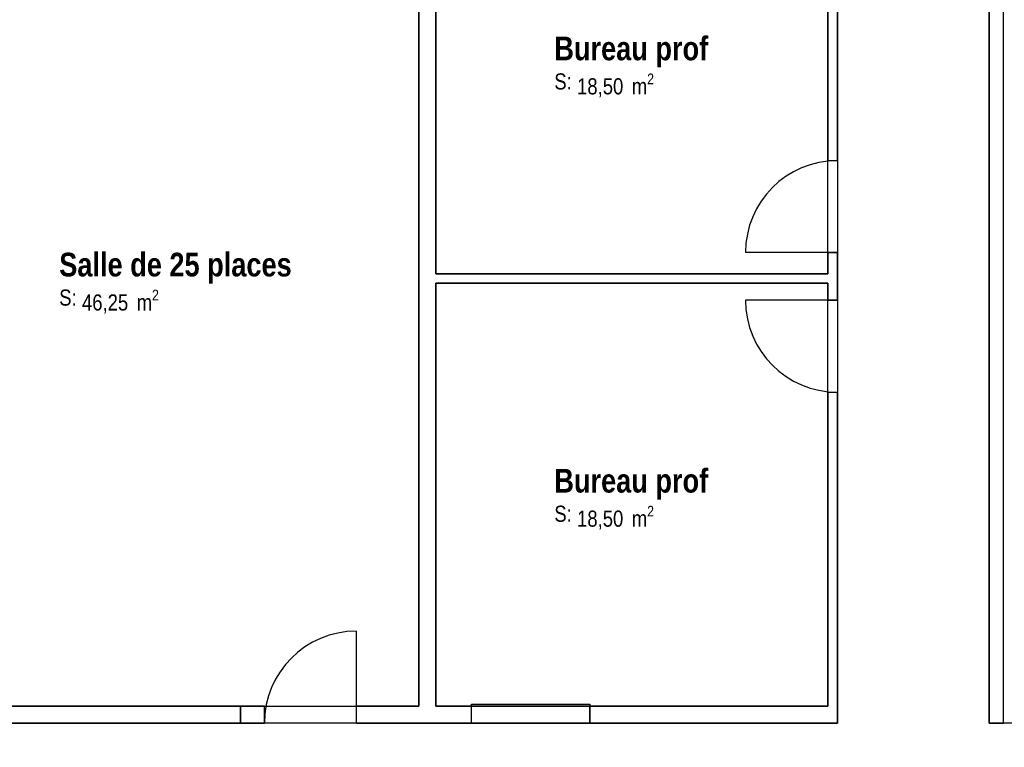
# Model space of a CAD drawing. Extents: x -24342 to 73038, y -9656 to 30949.
# Tile 130 of 170: x 5469 to 6508, y 9027 to 9794. Entities that reach past the tile are written whole.
import ezdxf
from ezdxf.enums import TextEntityAlignment as Align

# ---------------------------------------------------------------- set-up
doc = ezdxf.new("R2010")
doc.units = 0
doc.linetypes.add('ACAD_ISO12W100', pattern=[21, 12, -3, 0, -3, 0, -3])
for name, color, linetype in [('0_XREF', 250, 'Continuous'), ('21.0032_xref_r+1_02_pro$0$A-AREA-____-OTLN.Modèle IFC', 251, 'Continuous'), ('21.0032_xref_r+1_02_pro$0$A-WALL-____-OTLN.Modèle IFC', 251, 'Continuous'), ('21.0032_xref_r+1_02_pro$0$Fenêtres ARCHICAD', 251, 'Continuous'), ('21.0032_xref_r+1_02_pro$0$Marques de Zone ARCHICAD', 251, 'Continuous'), ('21.0032_xref_r+1_02_pro$0$Portes ARCHICAD', 251, 'Continuous')]:
    doc.layers.add(name, color=color, linetype=linetype)
doc.styles.add('21.0032_xref_r+1_02_pro$0$STYLE_GENERE_1', font='ARIALNB.TTF')
doc.styles.add('21.0032_xref_r+1_02_pro$0$STYLE_GENERE_2', font='ARIALN.TTF')

# ---------------------------------------------------------------- blocks, each defined once
blk = doc.blocks.new('21.0032_xref_r+1_02_pro$0$Bureau prof_BUR_21_1', base_point=(61148, -7070))
at = {"layer": '21.0032_xref_r+1_02_pro$0$Marques de Zone ARCHICAD', "ltscale": 0.1, "insert": (60569, -7188), "char_height": 170, "attachment_point": 1, "style": '21.0032_xref_r+1_02_pro$0$STYLE_GENERE_2'}
blk.add_mtext('\\A1;\\pt0,100;18,50{\\H0.66x;\\S^  ;} m{\\H0.66x;\\S2^  ;}', dxfattribs=at)
at = {"layer": '21.0032_xref_r+1_02_pro$0$Marques de Zone ARCHICAD', "ltscale": 0.1}
for tag, height, style, p in [('DUMMY_849', 250, '21.0032_xref_r+1_02_pro$0$STYLE_GENERE_1', (61966, -6724)), ('ROOM_NAME', 250, '21.0032_xref_r+1_02_pro$0$STYLE_GENERE_1', (60329, -6798)), ('calculatedAreaCode', 170, '21.0032_xref_r+1_02_pro$0$STYLE_GENERE_2', (60329, -7186))]:
    blk.add_attdef(tag, text='', height=height, dxfattribs=dict(at, style=style)).set_placement(p, align=Align.TOP_LEFT)
blk = doc.blocks.new('21.0032_xref_r+1_02_pro$0$Bureau prof_BUR_22_1', base_point=(61148, -2510))
at = {"layer": '21.0032_xref_r+1_02_pro$0$Marques de Zone ARCHICAD', "ltscale": 0.1, "insert": (60569, -2628), "char_height": 170, "attachment_point": 1, "style": '21.0032_xref_r+1_02_pro$0$STYLE_GENERE_2'}
blk.add_mtext('\\A1;\\pt0,100;18,50{\\H0.66x;\\S^  ;} m{\\H0.66x;\\S2^  ;}', dxfattribs=at)
at = {"layer": '21.0032_xref_r+1_02_pro$0$Marques de Zone ARCHICAD', "ltscale": 0.1}
for tag, height, style, p in [('DUMMY_849', 250, '21.0032_xref_r+1_02_pro$0$STYLE_GENERE_1', (61966, -2164)), ('ROOM_NAME', 250, '21.0032_xref_r+1_02_pro$0$STYLE_GENERE_1', (60329, -2238)), ('calculatedAreaCode', 170, '21.0032_xref_r+1_02_pro$0$STYLE_GENERE_2', (60329, -2626))]:
    blk.add_attdef(tag, text='', height=height, dxfattribs=dict(at, style=style)).set_placement(p, align=Align.TOP_LEFT)
blk = doc.blocks.new('21.0032_xref_r+1_02_pro$0$Salle de 25 places_SA_26_1', base_point=(56340, -4790))
at = {"layer": '21.0032_xref_r+1_02_pro$0$Marques de Zone ARCHICAD', "ltscale": 0.1, "insert": (55347, -4908), "char_height": 170, "attachment_point": 1, "style": '21.0032_xref_r+1_02_pro$0$STYLE_GENERE_2'}
blk.add_mtext('\\A1;\\pt0,100;46,25{\\H0.66x;\\S^  ;} m{\\H0.66x;\\S2^  ;}', dxfattribs=at)
at = {"layer": '21.0032_xref_r+1_02_pro$0$Marques de Zone ARCHICAD', "ltscale": 0.1}
for tag, height, style, p in [('DUMMY_849', 250, '21.0032_xref_r+1_02_pro$0$STYLE_GENERE_1', (57573, -4444)), ('ROOM_NAME', 250, '21.0032_xref_r+1_02_pro$0$STYLE_GENERE_1', (55107, -4518)), ('calculatedAreaCode', 170, '21.0032_xref_r+1_02_pro$0$STYLE_GENERE_2', (55107, -4906))]:
    blk.add_attdef(tag, text='', height=height, dxfattribs=dict(at, style=style)).set_placement(p, align=Align.TOP_LEFT)
blk = doc.blocks.new('21.0032_xref_r+1_02_pro$0$Fenêtre (Mur) 32[15]_1')
at = {"layer": '21.0032_xref_r+1_02_pro$0$Fenêtres ARCHICAD', "linetype": 'Continuous', "ltscale": 0.1}
for p, q in [((54520, -9300), (57020, -9300)), ((54520, -9480), (54520, -9300)), ((57020, -9300), (57020, -9480)), ((57020, -9480), (54520, -9480))]:
    blk.add_line(p, q, dxfattribs=at)
blk = doc.blocks.new('21.0032_xref_r+1_02_pro$0$Fenêtre (Mur) 33[16]_1')
at = {"layer": '21.0032_xref_r+1_02_pro$0$Fenêtres ARCHICAD', "linetype": 'Continuous', "ltscale": 0.1}
for p, q in [((59455, -9280), (60705, -9280)), ((59455, -9480), (59455, -9280)), ((60705, -9280), (60705, -9480)), ((60705, -9480), (59455, -9480))]:
    blk.add_line(p, q, dxfattribs=at)
blk = doc.blocks.new('21.0032_xref_r+1_02_pro$0$Porte (Mur) 99[22]_1')
at = {"layer": '21.0032_xref_r+1_02_pro$0$Portes ARCHICAD', "linetype": 'Continuous', "ltscale": 0.1}
blk.add_line((58241, -9480), (58241, -8510), dxfattribs=at)
blk.add_arc((58241, -9480), 970, 90, 180, dxfattribs=at)
blk = doc.blocks.new('21.0032_xref_r+1_02_pro$0$Mur_43_1', base_point=(41080, -9390))
at = {"layer": '21.0032_xref_r+1_02_pro$0$A-WALL-____-OTLN.Modèle IFC', "linetype": 'Continuous', "ltscale": 0.1}
for p, q in [((57020, -9300), (54520, -9300)), ((57020, -9480), (57020, -9300)), ((57271, -9480), (57271, -9300)), ((58241, -9480), (58241, -9300)), ((59455, -9480), (59455, -9300)), ((60705, -9300), (59455, -9300)), ((60705, -9480), (60705, -9300)), ((54520, -9480), (57020, -9480)), ((59455, -9480), (60705, -9480))]:
    blk.add_line(p, q, dxfattribs=at)
at = {"layer": '21.0032_xref_r+1_02_pro$0$A-WALL-____-OTLN.Modèle IFC', "linetype": 'Continuous', "ltscale": 0.1, "flags": 128}
for points in [[(57271, -9300), (57020, -9300)], [(58900, -9300), (58241, -9300)], [(59455, -9300), (59080, -9300)], [(63215, -9300), (60705, -9300)], [(63315, -9480), (63315, -9300)], [(57020, -9480), (57271, -9480)], [(58241, -9480), (59455, -9480)], [(60705, -9480), (63315, -9480)]]:
    blk.add_lwpolyline(points, dxfattribs=at)
at = {"layer": '21.0032_xref_r+1_02_pro$0$Fenêtres ARCHICAD', "linetype": 'Continuous', "ltscale": 0.1}
for name in ['21.0032_xref_r+1_02_pro$0$Fenêtre (Mur) 32[15]_1', '21.0032_xref_r+1_02_pro$0$Fenêtre (Mur) 33[16]_1']:
    blk.add_blockref(name, (0, 0), dxfattribs=at)
at = {"layer": '21.0032_xref_r+1_02_pro$0$Portes ARCHICAD', "linetype": 'Continuous', "ltscale": 0.1}
blk.add_blockref('21.0032_xref_r+1_02_pro$0$Porte (Mur) 99[22]_1', (0, 0), dxfattribs=at)
blk = doc.blocks.new('21.0032_xref_r+1_02_pro$0$Mur_44_1', base_point=(64990, -9480))
at = {"layer": '21.0032_xref_r+1_02_pro$0$A-WALL-____-OTLN.Modèle IFC', "linetype": 'Continuous', "ltscale": 0.1, "flags": 128}
for points in [[(65065, -280), (64915, -280)], [(64915, -280), (64915, -9480)], [(65065, -9480), (65065, -280)], [(64915, -9480), (65065, -9480)]]:
    blk.add_lwpolyline(points, dxfattribs=at)
blk = doc.blocks.new('21.0032_xref_r+1_02_pro$0$Porte (Mur) 117[40]_1')
at = {"layer": '21.0032_xref_r+1_02_pro$0$Portes ARCHICAD', "linetype": 'Continuous', "ltscale": 0.1}
blk.add_line((58900, -1425), (59870, -1425), dxfattribs=at)
blk.add_arc((58900, -1425), 970, 0, 90, dxfattribs=at)
blk = doc.blocks.new('21.0032_xref_r+1_02_pro$0$Mur_90_1', base_point=(58990, -9390))
at = {"layer": '21.0032_xref_r+1_02_pro$0$A-WALL-____-OTLN.Modèle IFC', "linetype": 'Continuous', "ltscale": 0.1}
for p, q in [((59080, -455), (58900, -455)), ((59080, -1425), (58900, -1425))]:
    blk.add_line(p, q, dxfattribs=at)
at = {"layer": '21.0032_xref_r+1_02_pro$0$A-WALL-____-OTLN.Modèle IFC', "linetype": 'Continuous', "ltscale": 0.1, "flags": 128}
for points in [[(59080, -280), (58900, -280)], [(58900, -280), (58900, -455)], [(59080, -455), (59080, -280)], [(58900, -1425), (58900, -9300)], [(59080, -4740), (59080, -1425)], [(59080, -9300), (59080, -4840)]]:
    blk.add_lwpolyline(points, dxfattribs=at)
at = {"layer": '21.0032_xref_r+1_02_pro$0$Portes ARCHICAD', "linetype": 'Continuous', "ltscale": 0.1}
blk.add_blockref('21.0032_xref_r+1_02_pro$0$Porte (Mur) 117[40]_1', (0, 0), dxfattribs=at)
blk = doc.blocks.new('21.0032_xref_r+1_02_pro$0$Porte (Mur) 118[41]_1')
at = {"layer": '21.0032_xref_r+1_02_pro$0$Portes ARCHICAD', "linetype": 'Continuous', "ltscale": 0.1}
blk.add_line((63315, -4516), (62345, -4516), dxfattribs=at)
blk.add_arc((63315, -4516), 970, 90, 180, dxfattribs=at)
blk = doc.blocks.new('21.0032_xref_r+1_02_pro$0$Porte (Mur) 119[42]_1')
at = {"layer": '21.0032_xref_r+1_02_pro$0$Portes ARCHICAD', "linetype": 'Continuous', "ltscale": 0.1}
blk.add_line((63315, -5019), (62345, -5019), dxfattribs=at)
blk.add_arc((63315, -5019), 970, 180, 270, dxfattribs=at)
blk = doc.blocks.new('21.0032_xref_r+1_02_pro$0$Mur_91_1', base_point=(63265, -280))
at = {"layer": '21.0032_xref_r+1_02_pro$0$A-WALL-____-OTLN.Modèle IFC', "linetype": 'Continuous', "ltscale": 0.1}
for p, q in [((63215, -3546), (63315, -3546)), ((63215, -4516), (63315, -4516)), ((63215, -5019), (63315, -5019)), ((63215, -5989), (63315, -5989))]:
    blk.add_line(p, q, dxfattribs=at)
at = {"layer": '21.0032_xref_r+1_02_pro$0$A-WALL-____-OTLN.Modèle IFC', "linetype": 'Continuous', "ltscale": 0.1, "flags": 128}
for points in [[(63215, -280), (63215, -3546)], [(63215, -280), (63315, -280)], [(63315, -3546), (63315, -280)], [(63215, -4516), (63215, -4740)], [(63315, -5019), (63315, -4516)], [(63215, -4840), (63215, -5019)], [(63215, -5989), (63215, -9300)], [(63315, -9300), (63315, -5989)]]:
    blk.add_lwpolyline(points, dxfattribs=at)
at = {"layer": '21.0032_xref_r+1_02_pro$0$Portes ARCHICAD', "linetype": 'Continuous', "ltscale": 0.1}
for name in ['21.0032_xref_r+1_02_pro$0$Porte (Mur) 118[41]_1', '21.0032_xref_r+1_02_pro$0$Porte (Mur) 119[42]_1']:
    blk.add_blockref(name, (0, 0), dxfattribs=at)
blk = doc.blocks.new('21.0032_xref_r+1_02_pro$0$Mur_92_1', base_point=(58990, -4790))
at = {"layer": '21.0032_xref_r+1_02_pro$0$A-WALL-____-OTLN.Modèle IFC', "linetype": 'Continuous', "ltscale": 0.1, "flags": 128}
for points in [[(63215, -4740), (59080, -4740)], [(59080, -4840), (63215, -4840)]]:
    blk.add_lwpolyline(points, dxfattribs=at)
blk = doc.blocks.new('21.0032_xref_r+1_02_pro')
at = {"layer": '21.0032_xref_r+1_02_pro$0$A-AREA-____-OTLN.Modèle IFC', "linetype": 'Continuous', "ltscale": 0.1, "flags": 128}
blk.add_lwpolyline([(6491.5, -28), (6331.5, -28), (6331.5, -948), (4287, -948), (4287, -1070), (4524, -1070), (4524, -1098), (4794, -1098), (4794, -1070), (5599, -1070), (5599, -1098), (5859, -1098), (5859, -1070), (6153.5, -1070), (6153.5, -1062, -0.399479), (6331.3, -1231), (6508.7, -1231, -0.39949), (6686.5, -1062), (6686.5, -948), (6491.5, -948)], format="xyb", close=True, dxfattribs=at)
for points in [[(5378, -28), (5378, -930), (5890, -930), (5890, -28)], [(5908, -28), (5908, -474), (6321.5, -474), (6321.5, -28)], [(6321.5, -930), (6321.5, -484), (5908, -484), (5908, -930)]]:
    blk.add_lwpolyline(points, close=True, dxfattribs=at)
at = {"layer": '21.0032_xref_r+1_02_pro$0$A-AREA-____-OTLN.Modèle IFC', "linetype": 'Continuous', "ltscale": 0.1, "xscale": 0.1, "yscale": 0.1, "zscale": 0.1}
for name, p, values in [('21.0032_xref_r+1_02_pro$0$Bureau prof_BUR_22_1', (6114.8, -251), {'ROOM_NAME': 'Bureau prof', 'calculatedAreaCode': 'S: '}), ('21.0032_xref_r+1_02_pro$0$Salle de 25 places_SA_26_1', (5634, -479), {'ROOM_NAME': 'Salle de 25 places', 'calculatedAreaCode': 'S: '}), ('21.0032_xref_r+1_02_pro$0$Bureau prof_BUR_21_1', (6114.8, -707), {'ROOM_NAME': 'Bureau prof', 'calculatedAreaCode': 'S: '})]:
    blk.add_blockref(name, p, dxfattribs=at).add_auto_attribs(values)
at = {"layer": '21.0032_xref_r+1_02_pro$0$A-WALL-____-OTLN.Modèle IFC', "ltscale": 0.1, "xscale": 0.1, "yscale": 0.1, "zscale": 0.1}
for name, p in [('21.0032_xref_r+1_02_pro$0$Mur_90_1', (5899, -939)), ('21.0032_xref_r+1_02_pro$0$Mur_91_1', (6326.5, -28)), ('21.0032_xref_r+1_02_pro$0$Mur_44_1', (6499, -948)), ('21.0032_xref_r+1_02_pro$0$Mur_92_1', (5899, -479)), ('21.0032_xref_r+1_02_pro$0$Mur_43_1', (4108, -939))]:
    blk.add_blockref(name, p, dxfattribs=at)

msp = doc.modelspace()

# ---------------------------------------------------------------- block references
at = {"layer": '0_XREF', "linetype": 'ACAD_ISO12W100'}
msp.add_blockref('21.0032_xref_r+1_02_pro', (0, 10000), dxfattribs=at)

doc.saveas('drawing.dxf')
